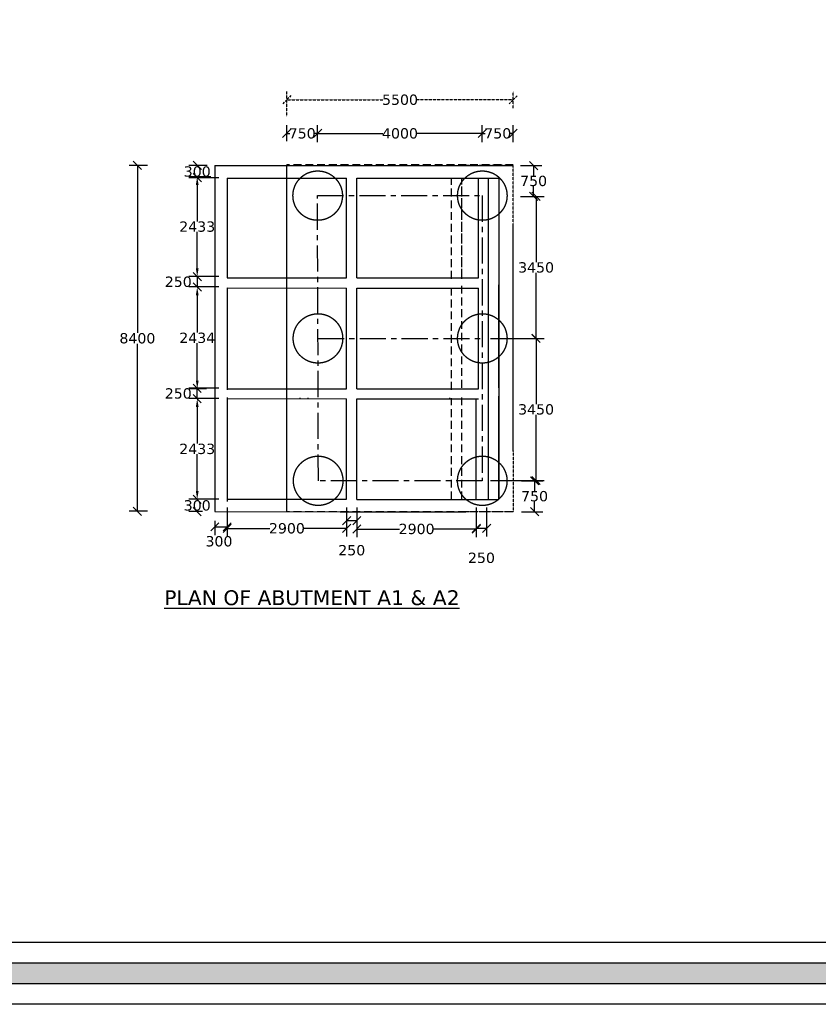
# Model space of a CAD drawing. Header units: millimetres. Extents: x -7746077780 to -3844657605, y -13315294818 to -6656873469.
# Tile 3 of 130: x -3872801991 to -3872782595, y -6657981633 to -6657957720. Entities that reach past the tile are written whole.
import ezdxf

# ---------------------------------------------------------------- set-up
doc = ezdxf.new("R2010")
doc.units = ezdxf.units.MM
doc.header["$MEASUREMENT"] = 0
doc.header["$PDMODE"] = 2
for name, pattern in [('CENTER', [50.8, 31.75, -6.35, 6.35, -6.35]), ('DASHED2', [9.525, 6.35, -3.175]), ('HIDDEN', [0.375, 0.25, -0.125])]:
    doc.linetypes.add(name, pattern=pattern)
doc.layers.add('DIMENTION', color=7, linetype='Continuous', lineweight=9)
doc.layers.add('TEX', color=6, linetype='Continuous')
doc.layers.add('TEXT', color=7, linetype='Continuous')
doc.styles.get("Standard").update_dxf_attribs({"font": 'verdana.ttf', "height": 250})
doc.dimstyles.new('ISO-25', dxfattribs={"dimtxt": 250, "dimasz": 200, "dimexe": 200, "dimexo": 200, "dimgap": 0.02, "dimtad": 0, "dimtih": 1, "dimtoh": 1, "dimdec": 0, "dimdsep": 46, "dimtxsty": 'Standard', "dimblk": 'OBLIQUE', "dimcen": 150, "dimclrd": 1, "dimclre": 1, "dimclrt": 1, "dimadec": 0, "dimazin": 0, "dimtfac": 1, "dimtdec": 0, "dimtmove": 2, "dimatfit": 3, "dimldrblk": 'OBLIQUE', "dimfxl": 0, "dimarcsym": 0})

# ---------------------------------------------------------------- blocks, each defined once
blk = doc.blocks.new('_Oblique')
at = {"color": 0, "linetype": 'ByBlock', "lineweight": -2}
blk.add_line((-0.5, -0.5), (0.5, 0.5), dxfattribs=at)
blk = doc.blocks.new('*D326')
at = {"layer": 'Defpoints', "color": 0, "ltscale": 20, "transparency": 16777216}
for p in [(-3872796951.971497, -6657963961.02892), (-3872797679.652748, -6657964211.028919), (-3872796951.971497, -6657964211.028919)]:
    blk.add_point(p, dxfattribs=at)
at = {"layer": 'TEX', "color": 1, "lineweight": -2, "ltscale": 20, "transparency": 16777216}
for p, q in [((-3872797151.971497, -6657963961.02892), (-3872797879.652748, -6657963961.02892)), ((-3872797679.652748, -6657963961.02892), (-3872797679.652748, -6657964211.028919)), ((-3872797151.971497, -6657964211.028919), (-3872797879.652748, -6657964211.028919))]:
    blk.add_line(p, q, dxfattribs=at)
at = {"layer": 'TEX', "color": 1, "lineweight": -2, "ltscale": 20, "transparency": 16777216, "xscale": 200, "yscale": 200, "zscale": 200}
for p, rotation in [((-3872797679.652748, -6657963961.02892), 90), ((-3872797679.652748, -6657964211.028919), 270)]:
    blk.add_blockref('_Oblique', p, dxfattribs=dict(at, rotation=rotation))
at = {"layer": 'TEX', "color": 1, "ltscale": 20, "transparency": 16777216, "insert": (-3872798140.072418, -6657964086.028921), "char_height": 250, "attachment_point": 5}
blk.add_mtext('250', dxfattribs=at)
blk = doc.blocks.new('*D327')
at = {"layer": 'Defpoints', "color": 0, "ltscale": 20, "transparency": 16777216}
for p in [(-3872797679.561997, -6657961259.068398), (-3872797234.560278, -6657961259.068398), (-3872796951.650582, -6657961559.105288)]:
    blk.add_point(p, dxfattribs=at)
at = {"layer": 'TEX', "color": 1, "lineweight": -2, "ltscale": 20, "transparency": 16777216}
for p, q in [((-3872797434.560278, -6657961259.068398), (-3872797879.561997, -6657961259.068398)), ((-3872797679.561997, -6657961259.068398), (-3872797679.561997, -6657961278.862007)), ((-3872797679.561997, -6657961559.105288), (-3872797679.561997, -6657961539.311678)), ((-3872797151.650582, -6657961559.105288), (-3872797879.561997, -6657961559.105288))]:
    blk.add_line(p, q, dxfattribs=at)
at = {"layer": 'TEX', "color": 1, "lineweight": -2, "ltscale": 20, "transparency": 16777216, "xscale": 200, "yscale": 200, "zscale": 200}
for p, rotation in [((-3872797679.561997, -6657961259.068398), 90), ((-3872797679.561997, -6657961559.105288), 270)]:
    blk.add_blockref('_Oblique', p, dxfattribs=dict(at, rotation=rotation))
at = {"layer": 'TEX', "color": 1, "ltscale": 20, "transparency": 16777216, "insert": (-3872797679.561996, -6657961409.086843), "char_height": 250, "attachment_point": 5}
blk.add_mtext('300', dxfattribs=at)
blk = doc.blocks.new('*D328')
at = {"layer": 'Defpoints', "color": 0, "ltscale": 20, "transparency": 16777216}
for p in [(-3872796951.650581, -6657969368.105282), (-3872797679.922298, -6657969668.07025), (-3872797351.650581, -6657969668.07025)]:
    blk.add_point(p, dxfattribs=at)
at = {"layer": 'TEX', "color": 1, "lineweight": -2, "ltscale": 20, "transparency": 16777216}
for p, q in [((-3872797151.650581, -6657969368.105282), (-3872797879.922298, -6657969368.105282)), ((-3872797679.922298, -6657969368.105282), (-3872797679.922298, -6657969387.86293)), ((-3872797551.650581, -6657969668.07025), (-3872797879.922298, -6657969668.07025)), ((-3872797679.922298, -6657969668.07025), (-3872797679.922298, -6657969648.312601))]:
    blk.add_line(p, q, dxfattribs=at)
at = {"layer": 'TEX', "color": 1, "lineweight": -2, "ltscale": 20, "transparency": 16777216, "xscale": 200, "yscale": 200, "zscale": 200}
for p, rotation in [((-3872797679.922298, -6657969368.105282), 90), ((-3872797679.922298, -6657969668.07025), 270)]:
    blk.add_blockref('_Oblique', p, dxfattribs=dict(at, rotation=rotation))
at = {"layer": 'TEX', "color": 1, "ltscale": 20, "transparency": 16777216, "insert": (-3872797679.922297, -6657969518.087767), "char_height": 250, "attachment_point": 5}
blk.add_mtext('300', dxfattribs=at)
blk = doc.blocks.new('*D329')
at = {"layer": 'Defpoints', "color": 0, "ltscale": 20, "transparency": 16777216}
for p in [(-3872796951.650581, -6657969418.105282), (-3872797251.650581, -6657969688.924552), (-3872796951.650581, -6657970036.383336)]:
    blk.add_point(p, dxfattribs=at)
at = {"layer": 'TEX', "color": 1, "lineweight": -2, "ltscale": 20, "transparency": 16777216}
for p, q in [((-3872796951.650581, -6657969618.105282), (-3872796951.650581, -6657970236.383336)), ((-3872797251.650581, -6657969888.924552), (-3872797251.650581, -6657970236.383336)), ((-3872797251.650581, -6657970036.383336), (-3872796951.650581, -6657970036.383336))]:
    blk.add_line(p, q, dxfattribs=at)
at = {"layer": 'TEX', "color": 1, "lineweight": -2, "ltscale": 20, "transparency": 16777216, "xscale": 200, "yscale": 200, "zscale": 200, "rotation": 180}
blk.add_blockref('_Oblique', (-3872797251.650581, -6657970036.383336), dxfattribs=at)
at = {"layer": 'TEX', "color": 1, "lineweight": -2, "ltscale": 20, "transparency": 16777216, "xscale": 200, "yscale": 200, "zscale": 200}
blk.add_blockref('_Oblique', (-3872796951.650581, -6657970036.383336), dxfattribs=at)
at = {"layer": 'TEX', "color": 1, "ltscale": 20, "transparency": 16777216, "insert": (-3872797151.650581, -6657970389.6451), "char_height": 250, "attachment_point": 5}
blk.add_mtext('300', dxfattribs=at)
blk = doc.blocks.new('*D330')
at = {"layer": 'Defpoints', "color": 0, "transparency": 16777216}
for p in [(-3872799132.740575, -6657961259.068398), (-3872798684.577689, -6657961259.068398), (-3872798684.577687, -6657969659.068398)]:
    blk.add_point(p, dxfattribs=at)
at = {"layer": 'DIMENTION', "color": 1, "lineweight": -2, "transparency": 16777216}
for p, q in [((-3872798884.577689, -6657961259.068398), (-3872799332.740575, -6657961259.068398)), ((-3872799132.740575, -6657961259.068398), (-3872799132.740575, -6657965328.339869)), ((-3872799132.740575, -6657969659.068398), (-3872799132.740575, -6657965589.796927)), ((-3872798884.577687, -6657969659.068398), (-3872799332.740575, -6657969659.068398))]:
    blk.add_line(p, q, dxfattribs=at)
at = {"layer": 'DIMENTION', "color": 1, "lineweight": -2, "transparency": 16777216, "xscale": 200, "yscale": 200, "zscale": 200}
for p, rotation in [((-3872799132.740575, -6657961259.068398), 90), ((-3872799132.740575, -6657969659.068398), 270)]:
    blk.add_blockref('_Oblique', p, dxfattribs=dict(at, rotation=rotation))
at = {"layer": 'DIMENTION', "color": 1, "lineweight": 9, "transparency": 16777216, "insert": (-3872799132.740574, -6657965459.068399), "char_height": 250, "attachment_point": 5}
blk.add_mtext('8400', dxfattribs=at)
blk = doc.blocks.new('*D331')
at = {"layer": 'Defpoints', "color": 0, "ltscale": 20, "transparency": 16777216}
for p in [(-3872790029.831489, -6657961262.919371), (-3872790029.831489, -6657962012.919371), (-3872789509.83149, -6657962012.919371)]:
    blk.add_point(p, dxfattribs=at)
at = {"layer": 'TEX', "color": 1, "lineweight": -2, "ltscale": 20, "transparency": 16777216}
for p, q in [((-3872789829.831489, -6657961262.919371), (-3872789309.83149, -6657961262.919371)), ((-3872789509.83149, -6657961262.919371), (-3872789509.83149, -6657961507.778484)), ((-3872789509.83149, -6657962012.919371), (-3872789509.83149, -6657961768.060257)), ((-3872789829.831489, -6657962012.919371), (-3872789309.83149, -6657962012.919371))]:
    blk.add_line(p, q, dxfattribs=at)
at = {"layer": 'TEX', "color": 1, "lineweight": -2, "ltscale": 20, "transparency": 16777216, "xscale": 200, "yscale": 200, "zscale": 200}
for p, rotation in [((-3872789509.83149, -6657961262.919371), 90), ((-3872789509.83149, -6657962012.919371), 270)]:
    blk.add_blockref('_Oblique', p, dxfattribs=dict(at, rotation=rotation))
at = {"layer": 'TEX', "color": 1, "ltscale": 20, "transparency": 16777216, "insert": (-3872789509.831489, -6657961637.919372), "char_height": 250, "attachment_point": 5}
blk.add_mtext('750', dxfattribs=at)
blk = doc.blocks.new('*D332')
at = {"layer": 'Defpoints', "color": 0, "ltscale": 20, "transparency": 16777216}
for p in [(-3872789969.831489, -6657962012.919371), (-3872790755.583591, -6657965462.993887), (-3872789449.83149, -6657965462.993887)]:
    blk.add_point(p, dxfattribs=at)
at = {"layer": 'TEX', "color": 1, "lineweight": -2, "ltscale": 20, "transparency": 16777216}
for p, q in [((-3872789769.831489, -6657962012.919371), (-3872789249.83149, -6657962012.919371)), ((-3872789449.83149, -6657962012.919371), (-3872789449.83149, -6657963607.731793)), ((-3872789449.83149, -6657965462.993887), (-3872789449.83149, -6657963868.181464)), ((-3872790555.583591, -6657965462.993887), (-3872789249.83149, -6657965462.993887))]:
    blk.add_line(p, q, dxfattribs=at)
at = {"layer": 'TEX', "color": 1, "lineweight": -2, "ltscale": 20, "transparency": 16777216, "xscale": 200, "yscale": 200, "zscale": 200}
for p, rotation in [((-3872789449.83149, -6657962012.919371), 90), ((-3872789449.83149, -6657965462.993887), 270)]:
    blk.add_blockref('_Oblique', p, dxfattribs=dict(at, rotation=rotation))
at = {"layer": 'TEX', "color": 1, "ltscale": 20, "transparency": 16777216, "insert": (-3872789449.831489, -6657963737.95663), "char_height": 250, "attachment_point": 5}
blk.add_mtext('3450', dxfattribs=at)
blk = doc.blocks.new('*D333')
at = {"layer": 'Defpoints', "color": 0, "ltscale": 20, "transparency": 16777216}
for p in [(-3872790755.583591, -6657965460.993888), (-3872790755.583591, -6657968911.173396), (-3872789449.83149, -6657968911.173396)]:
    blk.add_point(p, dxfattribs=at)
at = {"layer": 'TEX', "color": 1, "lineweight": -2, "ltscale": 20, "transparency": 16777216}
for p, q in [((-3872790555.583591, -6657965460.993888), (-3872789249.83149, -6657965460.993888)), ((-3872789449.83149, -6657965460.993888), (-3872789449.83149, -6657967055.858807)), ((-3872789449.83149, -6657968911.173396), (-3872789449.83149, -6657967316.308477)), ((-3872790555.583591, -6657968911.173396), (-3872789249.83149, -6657968911.173396))]:
    blk.add_line(p, q, dxfattribs=at)
at = {"layer": 'TEX', "color": 1, "lineweight": -2, "ltscale": 20, "transparency": 16777216, "xscale": 200, "yscale": 200, "zscale": 200}
for p, rotation in [((-3872789449.83149, -6657965460.993888), 90), ((-3872789449.83149, -6657968911.173396), 270)]:
    blk.add_blockref('_Oblique', p, dxfattribs=dict(at, rotation=rotation))
at = {"layer": 'TEX', "color": 1, "ltscale": 20, "transparency": 16777216, "insert": (-3872789449.831489, -6657967186.083643), "char_height": 250, "attachment_point": 5}
blk.add_mtext('3450', dxfattribs=at)
blk = doc.blocks.new('*D334')
at = {"layer": 'Defpoints', "color": 0, "ltscale": 20, "transparency": 16777216}
for p in [(-3872790755.583592, -6657960482.538444), (-3872790755.583592, -6657960890.841291), (-3872790005.583591, -6657960890.841291)]:
    blk.add_point(p, dxfattribs=at)
at = {"layer": 'TEX', "color": 1, "lineweight": -2, "ltscale": 20, "transparency": 16777216}
for p, q in [((-3872790755.583592, -6657960690.841291), (-3872790755.583592, -6657960282.538444)), ((-3872790005.583591, -6657960690.841291), (-3872790005.583591, -6657960282.538444)), ((-3872790755.583592, -6657960482.538444), (-3872790684.246976, -6657960482.538444)), ((-3872790005.583591, -6657960482.538444), (-3872790076.920207, -6657960482.538444))]:
    blk.add_line(p, q, dxfattribs=at)
at = {"layer": 'TEX', "color": 1, "lineweight": -2, "ltscale": 20, "transparency": 16777216, "xscale": 200, "yscale": 200, "zscale": 200, "rotation": 180}
blk.add_blockref('_Oblique', (-3872790755.583592, -6657960482.538444), dxfattribs=at)
at = {"layer": 'TEX', "color": 1, "lineweight": -2, "ltscale": 20, "transparency": 16777216, "xscale": 200, "yscale": 200, "zscale": 200}
blk.add_blockref('_Oblique', (-3872790005.583591, -6657960482.538444), dxfattribs=at)
at = {"layer": 'TEX', "color": 1, "ltscale": 20, "transparency": 16777216, "insert": (-3872790380.583591, -6657960482.538444), "char_height": 250, "attachment_point": 5}
blk.add_mtext('750', dxfattribs=at)
blk = doc.blocks.new('*D335')
at = {"layer": 'Defpoints', "color": 0, "ltscale": 20, "transparency": 16777216}
for p in [(-3872790755.583592, -6657960482.538444), (-3872794755.326757, -6657960890.841291), (-3872790755.583592, -6657960890.841291)]:
    blk.add_point(p, dxfattribs=at)
at = {"layer": 'TEX', "color": 1, "lineweight": -2, "ltscale": 20, "transparency": 16777216}
for p, q in [((-3872794755.326757, -6657960690.841291), (-3872794755.326757, -6657960282.538444)), ((-3872790755.583592, -6657960690.841291), (-3872790755.583592, -6657960282.538444)), ((-3872794755.326757, -6657960482.538444), (-3872793174.884174, -6657960482.538444)), ((-3872790755.583592, -6657960482.538444), (-3872792336.026175, -6657960482.538444))]:
    blk.add_line(p, q, dxfattribs=at)
at = {"layer": 'TEX', "color": 1, "lineweight": -2, "ltscale": 20, "transparency": 16777216, "xscale": 200, "yscale": 200, "zscale": 200, "rotation": 180}
blk.add_blockref('_Oblique', (-3872794755.326757, -6657960482.538444), dxfattribs=at)
at = {"layer": 'TEX', "color": 1, "lineweight": -2, "ltscale": 20, "transparency": 16777216, "xscale": 200, "yscale": 200, "zscale": 200}
blk.add_blockref('_Oblique', (-3872790755.583592, -6657960482.538444), dxfattribs=at)
at = {"layer": 'TEX', "color": 1, "ltscale": 20, "transparency": 16777216, "insert": (-3872792755.455174, -6657960482.538444), "char_height": 250, "attachment_point": 5}
blk.add_mtext('4000', dxfattribs=at)
blk = doc.blocks.new('*D336')
at = {"layer": 'Defpoints', "color": 0, "linetype": 'HIDDEN', "ltscale": 20, "transparency": 16777216}
for p in [(-3872790005.583591, -6657959665.345102), (-3872790005.583591, -6657960072.697328), (-3872795505.326759, -6657960272.697328)]:
    blk.add_point(p, dxfattribs=at)
at = {"layer": 'TEX', "color": 1, "linetype": 'HIDDEN', "lineweight": -2, "ltscale": 20, "transparency": 16777216}
for p, q in [((-3872795505.326759, -6657960072.697328), (-3872795505.326759, -6657959465.345102)), ((-3872790005.583591, -6657959872.697328), (-3872790005.583591, -6657959465.345102)), ((-3872795505.326759, -6657959665.345102), (-3872793165.649789, -6657959665.345102)), ((-3872790005.583591, -6657959665.345102), (-3872792345.260561, -6657959665.345102))]:
    blk.add_line(p, q, dxfattribs=at)
at = {"layer": 'TEX', "color": 1, "linetype": 'HIDDEN', "lineweight": -2, "ltscale": 20, "transparency": 16777216, "xscale": 200, "yscale": 200, "zscale": 200, "rotation": 180}
blk.add_blockref('_Oblique', (-3872795505.326759, -6657959665.345102), dxfattribs=at)
at = {"layer": 'TEX', "color": 1, "linetype": 'HIDDEN', "lineweight": -2, "ltscale": 20, "transparency": 16777216, "xscale": 200, "yscale": 200, "zscale": 200}
blk.add_blockref('_Oblique', (-3872790005.583591, -6657959665.345102), dxfattribs=at)
at = {"layer": 'TEX', "color": 1, "linetype": 'HIDDEN', "ltscale": 20, "transparency": 16777216, "insert": (-3872792755.455175, -6657959665.345102), "char_height": 250, "attachment_point": 5}
blk.add_mtext('5500', dxfattribs=at)
blk = doc.blocks.new('*D337')
at = {"layer": 'Defpoints', "color": 0, "ltscale": 20, "transparency": 16777216}
for p in [(-3872795505.326759, -6657960482.538444), (-3872795505.326759, -6657960870.841293), (-3872794755.326758, -6657960890.841291)]:
    blk.add_point(p, dxfattribs=at)
at = {"layer": 'TEX', "color": 1, "lineweight": -2, "ltscale": 20, "transparency": 16777216}
for p, q in [((-3872795505.326759, -6657960670.841293), (-3872795505.326759, -6657960282.538444)), ((-3872794755.326758, -6657960690.841291), (-3872794755.326758, -6657960282.538444)), ((-3872795505.326759, -6657960482.538444), (-3872795433.990143, -6657960482.538444)), ((-3872794755.326758, -6657960482.538444), (-3872794826.663373, -6657960482.538444))]:
    blk.add_line(p, q, dxfattribs=at)
at = {"layer": 'TEX', "color": 1, "lineweight": -2, "ltscale": 20, "transparency": 16777216, "xscale": 200, "yscale": 200, "zscale": 200, "rotation": 180}
blk.add_blockref('_Oblique', (-3872795505.326759, -6657960482.538444), dxfattribs=at)
at = {"layer": 'TEX', "color": 1, "lineweight": -2, "ltscale": 20, "transparency": 16777216, "xscale": 200, "yscale": 200, "zscale": 200}
blk.add_blockref('_Oblique', (-3872794755.326758, -6657960482.538444), dxfattribs=at)
at = {"layer": 'TEX', "color": 1, "ltscale": 20, "transparency": 16777216, "insert": (-3872795130.326758, -6657960482.538444), "char_height": 250, "attachment_point": 5}
blk.add_mtext('750', dxfattribs=at)
blk = doc.blocks.new('*D346')
at = {"layer": 'Defpoints', "color": 0, "ltscale": 20, "transparency": 16777216}
for p in [(-3872797679.922298, -6657966673.028918), (-3872796951.650582, -6657966673.028918), (-3872796951.650582, -6657966923.47467)]:
    blk.add_point(p, dxfattribs=at)
at = {"layer": 'TEX', "color": 1, "lineweight": -2, "ltscale": 20, "transparency": 16777216}
for p, q in [((-3872797151.650582, -6657966673.028918), (-3872797879.922298, -6657966673.028918)), ((-3872797679.922298, -6657966923.47467), (-3872797679.922298, -6657966673.028918)), ((-3872797151.650582, -6657966923.47467), (-3872797879.922298, -6657966923.47467))]:
    blk.add_line(p, q, dxfattribs=at)
at = {"layer": 'TEX', "color": 1, "lineweight": -2, "ltscale": 20, "transparency": 16777216, "xscale": 200, "yscale": 200, "zscale": 200}
for p, rotation in [((-3872797679.922298, -6657966673.028918), 90), ((-3872797679.922298, -6657966923.47467), 270)]:
    blk.add_blockref('_Oblique', p, dxfattribs=dict(at, rotation=rotation))
at = {"layer": 'TEX', "color": 1, "ltscale": 20, "transparency": 16777216, "insert": (-3872798140.341969, -6657966798.251795), "char_height": 250, "attachment_point": 5}
blk.add_mtext('250', dxfattribs=at)
blk = doc.blocks.new('*D289')
at = {"layer": 'Defpoints', "color": 0, "ltscale": 20, "transparency": 16777216}
for p in [(-3872790006.514991, -6657968919.171397), (-3872790006.514991, -6657969669.171397), (-3872789486.514992, -6657969669.171397)]:
    blk.add_point(p, dxfattribs=at)
at = {"layer": 'TEX', "color": 1, "lineweight": -2, "ltscale": 20, "transparency": 16777216}
for p, q in [((-3872789806.514991, -6657968919.171397), (-3872789286.514992, -6657968919.171397)), ((-3872789486.514992, -6657968919.171397), (-3872789486.514992, -6657969164.030511)), ((-3872789486.514992, -6657969669.171397), (-3872789486.514992, -6657969424.312284)), ((-3872789806.514991, -6657969669.171397), (-3872789286.514992, -6657969669.171397))]:
    blk.add_line(p, q, dxfattribs=at)
at = {"layer": 'TEX', "color": 1, "lineweight": -2, "ltscale": 20, "transparency": 16777216, "xscale": 200, "yscale": 200, "zscale": 200}
for p, rotation in [((-3872789486.514992, -6657968919.171397), 90), ((-3872789486.514992, -6657969669.171397), 270)]:
    blk.add_blockref('_Oblique', p, dxfattribs=dict(at, rotation=rotation))
at = {"layer": 'TEX', "color": 1, "ltscale": 20, "transparency": 16777216, "insert": (-3872789486.514991, -6657969294.171398), "char_height": 250, "attachment_point": 5}
blk.add_mtext('750', dxfattribs=at)
blk = doc.blocks.new('*D290')
at = {"layer": 'Defpoints', "color": 0, "ltscale": 30, "transparency": 16777216}
for p in [(-3872796951.650581, -6657969368.105282), (-3872794051.984701, -6657969369.064334), (-3872794051.984701, -6657970074.467682)]:
    blk.add_point(p, dxfattribs=at)
at = {"layer": 'TEX', "color": 1, "lineweight": -2, "ltscale": 30, "transparency": 16777216}
for p, q in [((-3872796951.650581, -6657969568.105282), (-3872796951.650581, -6657970274.467682)), ((-3872794051.984701, -6657969569.064334), (-3872794051.984701, -6657970274.467682)), ((-3872796951.650581, -6657970074.467682), (-3872795914.194928, -6657970074.467682)), ((-3872794051.984701, -6657970074.467682), (-3872795089.440354, -6657970074.467682))]:
    blk.add_line(p, q, dxfattribs=at)
at = {"layer": 'TEX', "color": 1, "lineweight": -2, "ltscale": 30, "transparency": 16777216, "xscale": 200, "yscale": 200, "zscale": 200, "rotation": 180}
blk.add_blockref('_Oblique', (-3872796951.650581, -6657970074.467682), dxfattribs=at)
at = {"layer": 'TEX', "color": 1, "lineweight": -2, "ltscale": 30, "transparency": 16777216, "xscale": 200, "yscale": 200, "zscale": 200}
blk.add_blockref('_Oblique', (-3872794051.984701, -6657970074.467682), dxfattribs=at)
at = {"layer": 'TEX', "color": 1, "ltscale": 30, "transparency": 16777216, "insert": (-3872795501.817641, -6657970074.467682), "char_height": 250, "attachment_point": 5}
blk.add_mtext('2900', dxfattribs=at)
blk = doc.blocks.new('*D291')
at = {"layer": 'Defpoints', "color": 0, "ltscale": 30, "transparency": 16777216}
for p in [(-3872793801.984716, -6657969369.151912), (-3872790901.67304, -6657969370.242209), (-3872790901.67304, -6657970089.696157)]:
    blk.add_point(p, dxfattribs=at)
at = {"layer": 'TEX', "color": 1, "lineweight": -2, "ltscale": 30, "transparency": 16777216}
for p, q in [((-3872793801.984716, -6657969569.151912), (-3872793801.984716, -6657970289.696157)), ((-3872790901.67304, -6657969570.242209), (-3872790901.67304, -6657970289.696157)), ((-3872793801.984716, -6657970089.696157), (-3872792764.206165, -6657970089.696157)), ((-3872790901.67304, -6657970089.696157), (-3872791939.451591, -6657970089.696157))]:
    blk.add_line(p, q, dxfattribs=at)
at = {"layer": 'TEX', "color": 1, "lineweight": -2, "ltscale": 30, "transparency": 16777216, "xscale": 200, "yscale": 200, "zscale": 200, "rotation": 180}
blk.add_blockref('_Oblique', (-3872793801.984716, -6657970089.696157), dxfattribs=at)
at = {"layer": 'TEX', "color": 1, "lineweight": -2, "ltscale": 30, "transparency": 16777216, "xscale": 200, "yscale": 200, "zscale": 200}
blk.add_blockref('_Oblique', (-3872790901.67304, -6657970089.696157), dxfattribs=at)
at = {"layer": 'TEX', "color": 1, "ltscale": 30, "transparency": 16777216, "insert": (-3872792351.828878, -6657970089.696157), "char_height": 250, "attachment_point": 5}
blk.add_mtext('2900', dxfattribs=at)
blk = doc.blocks.new('*D292')
at = {"layer": 'Defpoints', "color": 0, "ltscale": 30, "transparency": 16777216}
for p in [(-3872794051.984701, -6657969369.064334), (-3872793801.984716, -6657969369.151912), (-3872793801.984716, -6657969885.59229)]:
    blk.add_point(p, dxfattribs=at)
at = {"layer": 'TEX', "color": 1, "lineweight": -2, "ltscale": 30, "transparency": 16777216}
for p, q in [((-3872794051.984701, -6657969569.064334), (-3872794051.984701, -6657970085.59229)), ((-3872793801.984716, -6657969569.151912), (-3872793801.984716, -6657970085.59229)), ((-3872794051.984701, -6657969885.59229), (-3872793801.984716, -6657969885.59229))]:
    blk.add_line(p, q, dxfattribs=at)
at = {"layer": 'TEX', "color": 1, "lineweight": -2, "ltscale": 30, "transparency": 16777216, "xscale": 200, "yscale": 200, "zscale": 200, "rotation": 180}
blk.add_blockref('_Oblique', (-3872794051.984701, -6657969885.59229), dxfattribs=at)
at = {"layer": 'TEX', "color": 1, "lineweight": -2, "ltscale": 30, "transparency": 16777216, "xscale": 200, "yscale": 200, "zscale": 200}
blk.add_blockref('_Oblique', (-3872793801.984716, -6657969885.59229), dxfattribs=at)
at = {"layer": 'TEX', "color": 1, "ltscale": 30, "transparency": 16777216, "insert": (-3872793926.984709, -6657970606.421632), "char_height": 250, "attachment_point": 5}
blk.add_mtext('250', dxfattribs=at)
blk = doc.blocks.new('*D293')
at = {"layer": 'Defpoints', "color": 0, "ltscale": 30, "transparency": 16777216}
for p in [(-3872790901.67304, -6657969370.242209), (-3872790651.673041, -6657969370.312273), (-3872790651.673041, -6657970070.660563)]:
    blk.add_point(p, dxfattribs=at)
at = {"layer": 'TEX', "color": 1, "lineweight": -2, "ltscale": 30, "transparency": 16777216}
for p, q in [((-3872790901.67304, -6657969570.242209), (-3872790901.67304, -6657970270.660563)), ((-3872790651.673041, -6657969570.312273), (-3872790651.673041, -6657970270.660563)), ((-3872790901.67304, -6657970070.660563), (-3872790651.673041, -6657970070.660563))]:
    blk.add_line(p, q, dxfattribs=at)
at = {"layer": 'TEX', "color": 1, "lineweight": -2, "ltscale": 30, "transparency": 16777216, "xscale": 200, "yscale": 200, "zscale": 200, "rotation": 180}
blk.add_blockref('_Oblique', (-3872790901.67304, -6657970070.660563), dxfattribs=at)
at = {"layer": 'TEX', "color": 1, "lineweight": -2, "ltscale": 30, "transparency": 16777216, "xscale": 200, "yscale": 200, "zscale": 200}
blk.add_blockref('_Oblique', (-3872790651.673041, -6657970070.660563), dxfattribs=at)
at = {"layer": 'TEX', "color": 1, "ltscale": 30, "transparency": 16777216, "insert": (-3872790776.67304, -6657970791.489905), "char_height": 250, "attachment_point": 5}
blk.add_mtext('250', dxfattribs=at)

msp = doc.modelspace()

# ---------------------------------------------------------------- hatches: boundary and pattern name
at = {"layer": 'TEX', "ltscale": 30}
h = msp.add_hatch(color=256, dxfattribs=at)
h.paths.add_polyline_path([(-3872820887.446477, -6657890648.028055), (-3872668906.551363, -6657890648.028055), (-3872668906.551363, -6657981133.218585), (-3872820887.446477, -6657981133.218585)])
h.paths.add_polyline_path([(-3872820387.446477, -6657891148.028055), (-3872669406.551363, -6657891148.028055), (-3872669406.551363, -6657980633.218585), (-3872820387.446477, -6657980633.218585)], flags=16)

# ---------------------------------------------------------------- linework, layer by layer
at = {"color": 240, "linetype": 'DASHED2', "ltscale": 30}
for p, q in [((-3872790005.583591, -6657961242.919373), (-3872795505.583595, -6657961242.919373)), ((-3872791502.984958, -6657964012.919372), (-3872791502.984961, -6657961570.014165)), ((-3872791255.93207, -6657963963.024225), (-3872791255.932074, -6657961570.100717)), ((-3872791255.932063, -6657964012.777744), (-3872791255.932065, -6657961570.100717)), ((-3872791255.932068, -6657966658.56998), (-3872791255.93207, -6657964163.024225)), ((-3872791502.984956, -6657966708.465126), (-3872791502.984958, -6657964212.919372)), ((-3872791502.984953, -6657969370.014043), (-3872791502.984957, -6657966912.895738)), ((-3872791255.932065, -6657969370.100591), (-3872791255.932069, -6657966863.000591)), ((-3872790006.505341, -6657969669.173396), (-3872795506.505337, -6657969669.173396))]:
    msp.add_line(p, q, dxfattribs=at)
for centre, radius in [((-3872794753.725887, -6657961992.919374), 599.999999), ((-3872790755.583591, -6657961992.919374), 600), ((-3872794747.451344, -6657965460.993887), 600), ((-3872790755.583591, -6657965460.993888), 600), ((-3872794742.098551, -6657968919.173396), 599.999999), ((-3872790756.50534, -6657968919.173396), 600)]:
    msp.add_circle(centre, radius, dxfattribs=at)
at = {"layer": 'TEX', "color": 240, "ltscale": 20}
for p, q in [((-3872797251.650582, -6657961260.993886), (-3872797251.650582, -6657961518.070251)), ((-3872797251.650582, -6657961260.993886), (-3872790005.583591, -6657961263.282606)), ((-3872797251.650582, -6657961518.070251), (-3872797251.650581, -6657969668.070251)), ((-3872796951.650582, -6657961568.105288), (-3872796951.650582, -6657963986.02892)), ((-3872796951.650582, -6657961568.105288), (-3872794051.984701, -6657961569.121154)), ((-3872794051.984702, -6657963987.044719), (-3872794051.984701, -6657961569.121154)), ((-3872793801.984701, -6657961569.208738), (-3872790355.932073, -6657961570.416021)), ((-3872793801.984701, -6657963987.132299), (-3872793801.984701, -6657961569.208738)), ((-3872790851.673045, -6657963988.165841), (-3872790851.673048, -6657961570.242344)), ((-3872796951.650582, -6657963986.02892), (-3872794051.984702, -6657963987.04472)), ((-3872793801.984701, -6657963987.132299), (-3872790851.673045, -6657963988.165841)), ((-3872790355.932068, -6657966658.885265), (-3872790355.93207, -6657964163.339511)), ((-3872796951.650582, -6657964236.028919), (-3872794051.984702, -6657964237.04472)), ((-3872796951.650582, -6657964236.028919), (-3872796951.650582, -6657966711.028918)), ((-3872794051.984701, -6657966687.044721), (-3872794051.984701, -6657964237.044721)), ((-3872793801.984701, -6657964237.1323), (-3872790851.673045, -6657964238.165841)), ((-3872793801.984701, -6657966687.132299), (-3872793801.984701, -6657964237.1323)), ((-3872790851.673043, -6657966688.165844), (-3872790851.673045, -6657964238.165841)), ((-3872796951.650582, -6657966686.028918), (-3872794051.984701, -6657966687.04472)), ((-3872793801.984701, -6657966687.132299), (-3872790851.673043, -6657966688.165844)), ((-3872796951.650582, -6657966898.47467), (-3872796951.650581, -6657969418.105282)), ((-3872796951.650582, -6657966923.47467), (-3872794051.984701, -6657966924.490474)), ((-3872795191.176803, -6657966900.365126), (-3872795191.176803, -6657966912.895738)), ((-3872794991.176803, -6657966900.365126), (-3872794991.176803, -6657966912.895738)), ((-3872794051.984701, -6657969369.064334), (-3872794051.984701, -6657966924.490474)), ((-3872793801.984701, -6657966924.578053), (-3872790851.673044, -6657966925.611594)), ((-3872793801.984701, -6657969369.209592), (-3872793801.984701, -6657966924.578053)), ((-3872791555.583589, -6657966900.365124), (-3872791555.583589, -6657966912.895737)), ((-3872791555.235124, -6657966900.365126), (-3872791555.235124, -6657966912.895737)), ((-3872790901.67304, -6657969370.242209), (-3872790901.673044, -6657966925.611594)), ((-3872790601.673041, -6657969370.326285), (-3872790601.673045, -6657966912.895738)), ((-3872790355.932065, -6657969370.415876), (-3872790355.932069, -6657966863.315877)), ((-3872796951.650581, -6657969368.105282), (-3872794051.984701, -6657969369.064334)), ((-3872793801.984701, -6657969369.209592), (-3872790901.67304, -6657969370.242209)), ((-3872797251.650581, -6657969668.070251), (-3872794205.58359, -6657969669.995738)), ((-3872794205.583591, -6657969669.995738), (-3872791155.58359, -6657969669.995739))]:
    msp.add_line(p, q, dxfattribs=at)
at = {"layer": 'TEX', "ltscale": 30}
for p, q in [((-3872795506.505337, -6657969669.173396), (-3872795505.583595, -6657961242.919373)), ((-3872794211.144639, -6657961261.945636), (-3872794211.144642, -6657961261.95425)), ((-3872790601.673041, -6657969370.326285), (-3872790601.673041, -6657961570.329928)), ((-3872790355.932073, -6657961570.416021), (-3872790355.932065, -6657969365.873577)), ((-3872790005.583593, -6657968210.993886), (-3872790005.583591, -6657962710.993886)), ((-3872790901.686953, -6657969370.242205), (-3872790361.030673, -6657969370.393727)), ((-3872793801.984701, -6657969669.995738), (-3872793801.984701, -6657969669.173396))]:
    msp.add_line(p, q, dxfattribs=at)
at = {"layer": 'TEX', "color": 1, "ltscale": 20}
for p, q in [((-3872797351.650582, -6657961534.105288), (-3872797879.652748, -6657961534.105288)), ((-3872797679.652748, -6657961734.105288), (-3872797679.652748, -6657962619.944686)), ((-3872797679.652748, -6657963761.02892), (-3872797679.652748, -6657962875.189521)), ((-3872797640.097655, -6657963961.02892), (-3872797879.652748, -6657963961.02892)), ((-3872797451.650582, -6657964211.028919), (-3872797879.331833, -6657964211.028919)), ((-3872797679.331833, -6657964411.028919), (-3872797679.331833, -6657965318.286568)), ((-3872797679.331833, -6657966485.993887), (-3872797679.331833, -6657965578.736238)), ((-3872797451.650581, -6657966685.993887), (-3872797879.331833, -6657966685.993887)), ((-3872797351.650582, -6657966923.47467), (-3872797879.922298, -6657966923.47467)), ((-3872797679.922298, -6657967123.47467), (-3872797679.922298, -6657968015.565141)), ((-3872797679.922298, -6657969168.105282), (-3872797679.922298, -6657968276.014812)), ((-3872797151.650581, -6657969368.105282), (-3872797879.922298, -6657969368.105282))]:
    msp.add_line(p, q, dxfattribs=at)
at = {"layer": 'TEX', "color": 4, "linetype": 'CENTER', "ltscale": 20}
for p, q in [((-3872794736.602098, -6657968919.173396), (-3872794758.331635, -6657961992.919374)), ((-3872794758.331635, -6657961992.919374), (-3872790755.583591, -6657961992.919374)), ((-3872790755.583591, -6657961992.919374), (-3872790755.583591, -6657968919.173396)), ((-3872794747.451344, -6657965460.993887), (-3872790755.583591, -6657965460.993888)), ((-3872790755.583591, -6657968919.173396), (-3872794736.602098, -6657968919.173396))]:
    msp.add_line(p, q, dxfattribs=at)
at = {"layer": 'TEX', "ltscale": 20}
for points in [[(-3872821387.446477, -6657890148.028055), (-3872668406.551363, -6657890148.028055), (-3872668406.551363, -6657981633.218585), (-3872821387.446477, -6657981633.218585)], [(-3872820887.446477, -6657890648.028055), (-3872668906.551363, -6657890648.028055), (-3872668906.551363, -6657981133.218585), (-3872820887.446477, -6657981133.218585)], [(-3872820387.446477, -6657891148.028055), (-3872669406.551363, -6657891148.028055), (-3872669406.551363, -6657980633.218585), (-3872820387.446477, -6657980633.218585)], [(-3872819887.446477, -6657891648.028055), (-3872669906.551363, -6657891648.028055), (-3872669906.551363, -6657980133.218585), (-3872819887.446477, -6657980133.218585)], [(-3872819887.446477, -6657891648.028055), (-3872669906.551363, -6657891648.028055), (-3872669906.551363, -6657980133.218585), (-3872819887.446477, -6657980133.218585)]]:
    msp.add_lwpolyline(points, close=True, dxfattribs=at)
at = {"layer": 'TEX', "color": 240, "linetype": 'HIDDEN', "ltscale": 20}
for points in [[(-3872790005.583591, -6657962730.993884), (-3872790005.583591, -6657961262.919371), (-3872791155.932054, -6657961262.919371)], [(-3872790005.583591, -6657968190.993888), (-3872790005.583591, -6657969669.995738), (-3872791155.932054, -6657969669.995738)]]:
    msp.add_lwpolyline(points, dxfattribs=at)
at = {"layer": 'TEX', "color": 1, "ltscale": 20}
for points in [[(-3872797712.986081, -6657961734.105288), (-3872797646.319414, -6657961734.105288), (-3872797679.652748, -6657961534.105288)], [(-3872797712.986081, -6657963761.02892), (-3872797646.319414, -6657963761.02892), (-3872797679.652748, -6657963961.02892)], [(-3872797712.665166, -6657964411.028919), (-3872797645.998499, -6657964411.028919), (-3872797679.331833, -6657964211.028919)], [(-3872797712.665166, -6657966485.993887), (-3872797645.998499, -6657966485.993887), (-3872797679.331833, -6657966685.993887)], [(-3872797713.255632, -6657967123.47467), (-3872797646.588965, -6657967123.47467), (-3872797679.922298, -6657966923.47467)], [(-3872797713.255632, -6657969168.105282), (-3872797646.588965, -6657969168.105282), (-3872797679.922298, -6657969368.105282)]]:
    msp.add_solid(points, dxfattribs=at)

# ---------------------------------------------------------------- texts
at = {"layer": 'TEX', "color": 1, "ltscale": 20, "char_height": 250, "attachment_point": 5}
for s, insert in [('2433', (-3872797679.652747, -6657962747.567104)), ('2434', (-3872797679.331832, -6657965448.511404)), ('2433', (-3872797679.922297, -6657968145.789977))]:
    msp.add_mtext(s, dxfattribs=dict(at, insert=insert))
at = {"layer": 'TEXT', "color": 191, "insert": (-3872798482.252557, -6657971578.293177), "char_height": 360, "width": 10824.42797009, "attachment_point": 1}
msp.add_mtext('{\\LPLAN OF ABUTMENT A1 & A2}', dxfattribs=at)

# ---------------------------------------------------------------- dimensions: what is measured, and where the dimension line sits
at = {"layer": 'DIMENTION', "color": 1, "lineweight": 9}
dim = msp.add_linear_dim(base=(-3872799132.740575, -6657961259.068398), p1=(-3872798684.577687, -6657969659.068398), p2=(-3872798684.577689, -6657961259.068398), angle=90, dimstyle='ISO-25', dxfattribs=at)
dim.commit()
dim.dimension.update_dxf_attribs({"geometry": '*D330', "text_midpoint": (-3872799132.740574, -6657965459.068399)})
at = {"layer": 'TEX', "color": 240, "linetype": 'HIDDEN', "ltscale": 20}
dim = msp.add_linear_dim(base=(-3872790005.583591, -6657959665.345102), p1=(-3872795505.326759, -6657960272.697328), p2=(-3872790005.583591, -6657960072.697328), dimstyle='ISO-25', dxfattribs=at)
dim.commit()
dim.dimension.update_dxf_attribs({"geometry": '*D336', "text_midpoint": (-3872792755.455175, -6657959665.345102)})
at = {"layer": 'TEX', "color": 252, "ltscale": 20}
dim = msp.add_linear_dim(base=(-3872795505.326759, -6657960482.538444), p1=(-3872794755.326758, -6657960890.841291), p2=(-3872795505.326759, -6657960870.841293), dimstyle='ISO-25', dxfattribs=at)
dim.commit()
dim.dimension.update_dxf_attribs({"geometry": '*D337', "text_midpoint": (-3872795130.326758, -6657960482.538444)})
at = {"layer": 'TEX', "color": 240, "ltscale": 20}
dim = msp.add_linear_dim(base=(-3872790755.583592, -6657960482.538444), p1=(-3872794755.326757, -6657960890.841291), p2=(-3872790755.583592, -6657960890.841291), dimstyle='ISO-25', dxfattribs=at)
dim.commit()
dim.dimension.update_dxf_attribs({"geometry": '*D335', "text_midpoint": (-3872792755.455174, -6657960482.538444)})
for base, p1, p2, angle, picture, middle in [((-3872790755.583592, -6657960482.538444), (-3872790005.583591, -6657960890.841291), (-3872790755.583592, -6657960890.841291), 180, '*D334', (-3872790380.583591, -6657960482.538444)), ((-3872789449.83149, -6657965462.993887), (-3872789969.831489, -6657962012.919371), (-3872790755.583591, -6657965462.993887), 90, '*D332', (-3872789449.831489, -6657963737.95663)), ((-3872789449.83149, -6657968911.173396), (-3872790755.583591, -6657965460.993888), (-3872790755.583591, -6657968911.173396), 90, '*D333', (-3872789449.831489, -6657967186.083643)), ((-3872789486.514992, -6657969669.171397), (-3872790006.514991, -6657968919.171397), (-3872790006.514991, -6657969669.171397), 90, '*D289', (-3872789486.514991, -6657969294.171398))]:
    dim = msp.add_linear_dim(base=base, p1=p1, p2=p2, angle=angle, dimstyle='ISO-25', dxfattribs=at)
    dim.commit()
    dim.dimension.update_dxf_attribs({"geometry": picture, "text_midpoint": middle})
at = {"layer": 'TEX', "color": 252, "ltscale": 20}
for base, p1, p2, picture, middle in [((-3872797679.561997, -6657961259.068398), (-3872796951.650582, -6657961559.105288), (-3872797234.560278, -6657961259.068398), '*D327', (-3872797679.561996, -6657961409.086843)), ((-3872797679.652748, -6657964211.028919), (-3872796951.971497, -6657963961.02892), (-3872796951.971497, -6657964211.028919), '*D326', (-3872798140.072418, -6657964086.028921)), ((-3872797679.922298, -6657966673.028918), (-3872796951.650582, -6657966923.47467), (-3872796951.650582, -6657966673.028918), '*D346', (-3872798140.341969, -6657966798.251795)), ((-3872797679.922298, -6657969668.07025), (-3872796951.650581, -6657969368.105282), (-3872797351.650581, -6657969668.07025), '*D328', (-3872797679.922297, -6657969518.087767))]:
    dim = msp.add_linear_dim(base=base, p1=p1, p2=p2, angle=90, dimstyle='ISO-25', dxfattribs=at)
    dim.commit()
    dim.dimension.update_dxf_attribs({"geometry": picture, "text_midpoint": middle})
at = {"layer": 'TEX', "color": 1, "ltscale": 20}
dim = msp.add_linear_dim(base=(-3872789509.83149, -6657962012.919371), p1=(-3872790029.831489, -6657961262.919371), p2=(-3872790029.831489, -6657962012.919371), angle=90, dimstyle='ISO-25', dxfattribs=at)
dim.commit()
dim.dimension.update_dxf_attribs({"geometry": '*D331', "text_midpoint": (-3872789509.831489, -6657961637.919372)})
at = {"layer": 'TEX', "color": 252, "ltscale": 20}
dim = msp.add_linear_dim(base=(-3872796951.650581, -6657970036.383336), p1=(-3872797251.650581, -6657969688.924552), p2=(-3872796951.650581, -6657969418.105282), dimstyle='ISO-25', dxfattribs=at)
dim.commit()
dim.dimension.update_dxf_attribs({"geometry": '*D329', "text_midpoint": (-3872797151.650581, -6657970389.6451), "dimtype": 160})
at = {"layer": 'TEX', "ltscale": 30}
for base, p1, p2, picture, middle in [((-3872794051.984701, -6657970074.467682), (-3872796951.650581, -6657969368.105282), (-3872794051.984701, -6657969369.064334), '*D290', (-3872795501.817641, -6657970074.467682)), ((-3872793801.984716, -6657969885.59229), (-3872794051.984701, -6657969369.064334), (-3872793801.984716, -6657969369.151912), '*D292', (-3872793926.984709, -6657970606.421632)), ((-3872790901.67304, -6657970089.696157), (-3872793801.984716, -6657969369.151912), (-3872790901.67304, -6657969370.242209), '*D291', (-3872792351.828878, -6657970089.696157)), ((-3872790651.673041, -6657970070.660563), (-3872790901.67304, -6657969370.242209), (-3872790651.673041, -6657969370.312273), '*D293', (-3872790776.67304, -6657970791.489905))]:
    dim = msp.add_linear_dim(base=base, p1=p1, p2=p2, dimstyle='ISO-25', override={"dimfxl": 300}, dxfattribs=at)
    dim.commit()
    dim.dimension.update_dxf_attribs({"geometry": picture, "text_midpoint": middle})

doc.saveas('drawing.dxf')
